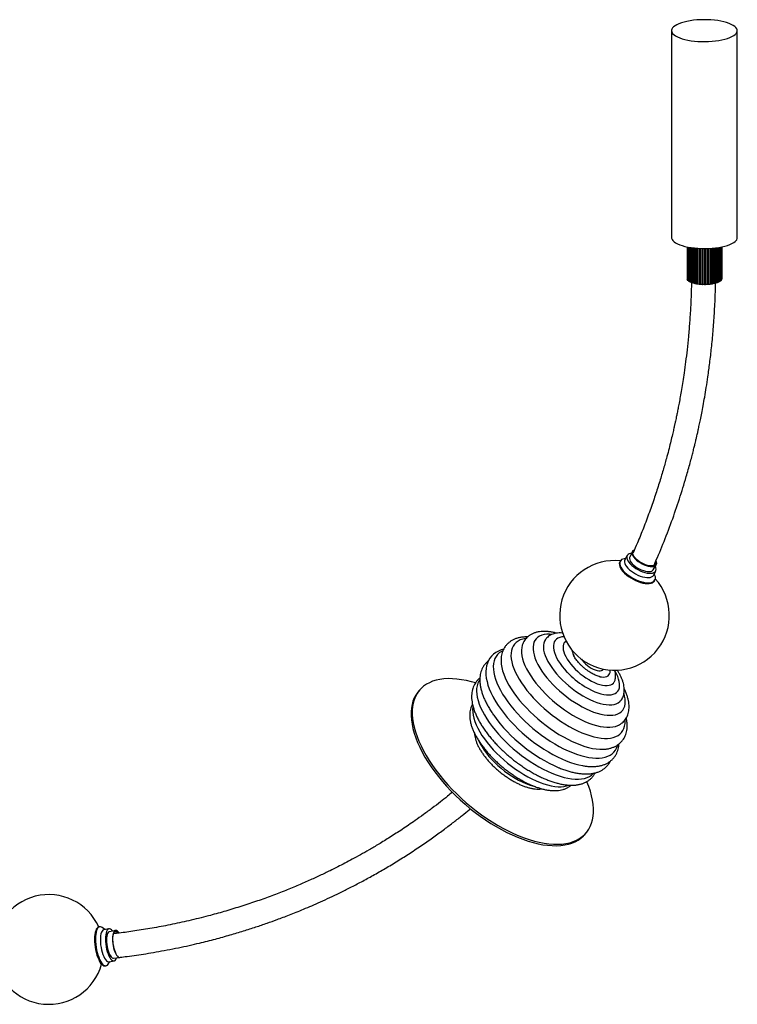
# Paper-space layout '_Dimétrica' of a CAD drawing. Header units: millimetres. Extents: x -1335 to 179, y -654 to 435.
# Tile 3 of 3: x -476 to 179, y -625 to 272. Entities that reach past the tile are written whole.
import ezdxf

# ---------------------------------------------------------------- set-up
doc = ezdxf.new("R2010")
doc.units = ezdxf.units.MM

psp = doc.layouts.new('_Dimétrica')

# ---------------------------------------------------------------- linework, layer by layer
at = {"color": 7, "linetype": 'Continuous', "lineweight": 25}
for p, q in [((118.76, 262.43), (118.76, 73.87)), ((178.76, 73.87), (178.76, 262.43)), ((132.99, 65.36), (132.99, 36.15)), ((133.03, 65.35), (133.03, 35.83)), ((133.19, 65.32), (133.19, 35.33)), ((133.37, 65.28), (133.37, 35.01)), ((133.77, 65.2), (133.77, 34.53)), ((134.1, 65.14), (134.1, 34.22)), ((134.72, 65.03), (134.72, 33.77)), ((135.19, 64.95), (135.19, 33.48)), ((136.01, 64.81), (136.01, 33.06)), ((136.61, 64.72), (136.61, 32.81)), ((137.62, 64.58), (137.62, 32.44)), ((138.19, 64.51), (138.19, 32.61)), ((138.33, 64.49), (138.33, 32.21)), ((139.5, 64.35), (139.5, 31.9)), ((139.98, 64.3), (139.98, 32.1)), ((140.31, 64.27), (140.31, 31.72)), ((141.61, 64.15), (141.61, 31.47)), ((141.99, 64.12), (141.99, 31.69)), ((142.49, 64.09), (142.49, 31.33)), ((143.9, 64), (143.9, 31.15)), ((144.17, 63.98), (144.17, 31.39)), ((144.83, 63.95), (144.83, 31.06)), ((146.3, 63.9), (146.3, 30.96)), ((146.46, 63.9), (146.46, 31.21)), ((147.27, 63.88), (147.27, 30.92)), ((148.77, 63.87), (148.77, 30.9)), ((148.8, 63.87), (148.8, 31.15)), ((149.66, 31.16), (149.66, 63.87)), ((149.74, 63.87), (149.74, 30.91)), ((151.24, 63.9), (151.24, 30.96)), ((151.99, 31.27), (151.99, 63.92)), ((152.19, 63.93), (152.19, 31.02)), ((153.64, 64), (153.64, 31.16)), ((154.24, 31.5), (154.24, 64.03)), ((154.56, 64.05), (154.56, 31.27)), ((155.93, 64.16), (155.93, 31.47)), ((156.36, 31.84), (156.36, 64.19)), ((156.78, 64.23), (156.78, 31.63)), ((158.04, 64.36), (158.04, 31.9)), ((158.29, 32.29), (158.29, 64.38)), ((158.81, 64.44), (158.81, 32.1)), ((159.92, 64.58), (159.92, 32.44)), ((159.98, 32.84), (159.98, 64.59)), ((160.58, 64.68), (160.58, 32.68)), ((161.52, 64.82), (161.52, 33.07)), ((162.07, 64.9), (162.07, 33.33)), ((162.81, 65.03), (162.81, 33.77)), ((163.23, 65.11), (163.23, 34.06)), ((163.76, 65.21), (163.76, 34.53)), ((164.03, 65.26), (164.03, 34.84)), ((164.34, 65.32), (164.34, 35.33)), ((164.46, 65.34), (164.46, 35.66)), ((164.53, 65.36), (164.53, 36.16)), ((133.03, 36.15), (132.99, 36.15)), ((164.53, 36.16), (164.46, 35.66)), ((133.19, 35.33), (133.03, 35.83)), ((133.37, 35.34), (133.19, 35.33)), ((133.77, 34.53), (133.37, 35.01)), ((134.1, 34.56), (133.77, 34.53)), ((134.72, 33.77), (134.1, 34.22)), ((135.19, 33.84), (134.72, 33.77)), ((136.01, 33.06), (135.19, 33.48)), ((136.61, 33.19), (136.01, 33.06)), ((137.62, 32.44), (136.61, 32.81)), ((138.19, 32.61), (137.62, 32.44)), ((139.5, 31.9), (138.33, 32.21)), ((139.98, 32.1), (139.5, 31.9)), ((141.61, 31.47), (140.31, 31.72)), ((141.99, 31.69), (141.61, 31.47)), ((143.9, 31.15), (142.49, 31.33)), ((144.17, 31.39), (143.9, 31.15)), ((146.3, 30.96), (144.83, 31.06)), ((146.46, 31.21), (146.3, 30.96)), ((148.77, 30.9), (147.27, 30.92)), ((148.8, 31.15), (148.77, 30.9)), ((149.74, 30.91), (149.66, 31.16)), ((151.24, 30.96), (149.74, 30.91)), ((152.19, 31.02), (151.99, 31.27)), ((153.64, 31.16), (152.19, 31.02)), ((154.56, 31.27), (154.24, 31.5)), ((155.93, 31.47), (154.56, 31.27)), ((156.78, 31.63), (156.36, 31.84)), ((158.04, 31.9), (156.78, 31.63)), ((158.81, 32.1), (158.29, 32.29)), ((159.92, 32.44), (158.81, 32.1)), ((160.58, 32.68), (159.98, 32.84)), ((161.52, 33.07), (160.58, 32.68)), ((162.07, 33.33), (161.52, 33.44)), ((162.81, 33.77), (162.07, 33.33)), ((163.23, 34.06), (162.81, 34.12)), ((163.76, 34.53), (163.23, 34.06)), ((164.03, 34.84), (163.76, 34.86)), ((164.34, 35.33), (164.03, 34.84)), ((164.46, 35.66), (164.34, 35.66)), ((83, -212.5), (80.67, -217.4)), ((71.99, -221.18), (71.6, -221.88)), ((77.1, -218.54), (75.58, -218.87)), ((78.45, -216.04), (76.32, -219.97)), ((101.56, -229.62), (102.06, -229.03)), ((102.06, -229.03), (104.91, -224.41)), ((102.27, -234.08), (104.41, -230.16)), ((103.6, -234.11), (103.05, -232.65)), ((103.23, -239.08), (103.61, -238.37)), ((22.68, -294.09), (22.35, -294.34)), ((-17.37, -297.98), (-17.42, -298.15)), ((-36.66, -313.28), (-36.62, -313.93)), ((29.06, -306.13), (29.58, -307.25)), ((52.88, -326.26), (53.84, -326.49)), ((66.7, -330.9), (66.75, -330.81)), ((-110.86, -338.58), (-111.98, -339.89)), ((70.75, -370.52), (70.93, -370.42)), ((39.77, -470.16), (40.89, -468.85)), ((-402.56, -554.42), (-403.4, -554.55)), ((-397.92, -556.95), (-400.27, -555.16)), ((-394.19, -556.36), (-398.82, -557.09)), ((-388.28, -557.74), (-393.85, -558.93)), ((-390.02, -582.98), (-384.36, -582.37)), ((-397.73, -590.1), (-396.9, -589.97)), ((-394.95, -588.56), (-393.27, -586.12)), ((-394.17, -586.27), (-389.54, -585.53))]:
    psp.add_line(p, q, dxfattribs=at)
at = {"color": 7, "linetype": 'Continuous', "lineweight": 25, "flags": 128}
for points in [[(176.82, 258.89), (177.81, 259.92), (178.45, 260.99), (178.74, 262.06), (178.68, 263.15), (178.28, 264.22), (177.52, 265.27), (176.43, 266.29), (175.01, 267.27), (173.29, 268.19), (171.28, 269.04), (169, 269.81), (166.49, 270.49), (163.77, 271.09), (160.87, 271.58), (157.83, 271.96), (154.69, 272.23), (151.48, 272.39), (148.23, 272.43), (144.99, 272.35), (141.79, 272.15), (138.68, 271.85), (135.68, 271.43), (132.84, 270.9), (130.19, 270.28), (127.75, 269.56), (125.56, 268.76), (123.64, 267.89), (122.01, 266.95), (120.7, 265.96), (119.72, 264.93), (119.08, 263.87), (118.78, 262.79), (118.84, 261.71), (119.25, 260.63), (120, 259.58), (121.1, 258.56), (122.51, 257.59), (124.24, 256.67), (126.25, 255.82), (128.52, 255.05), (131.04, 254.36), (133.76, 253.77), (136.65, 253.28), (139.69, 252.9), (142.84, 252.62), (146.05, 252.47), (149.3, 252.43), (152.54, 252.51), (155.73, 252.7), (158.85, 253.01), (161.84, 253.43), (164.68, 253.95), (167.34, 254.58), (169.78, 255.29), (171.97, 256.09), (173.89, 256.96), (175.51, 257.9), (176.82, 258.89)], [(118.76, 73.87), (118.84, 73.15), (119.25, 72.07), (120, 71.02), (121.1, 70), (122.51, 69.03), (124.24, 68.11), (126.25, 67.26), (128.52, 66.48), (131.04, 65.8), (133.76, 65.21), (136.65, 64.72), (139.69, 64.33), (142.84, 64.06), (146.05, 63.91), (149.3, 63.87), (152.54, 63.95), (155.73, 64.14), (158.85, 64.45), (161.84, 64.87), (164.68, 65.39), (167.34, 66.01), (169.78, 66.73), (171.97, 67.53), (173.89, 68.4), (175.51, 69.34), (176.82, 70.33)], [(138.33, 32.56), (138.26, 32.58), (138.19, 32.61)], [(82.28, -214.01), (81.35, -214.16), (80.1, -214.57), (79.14, -215.2), (78.47, -216.01), (78.12, -217.01), (78.11, -218.15), (78.41, -219.41), (79.04, -220.77), (79.98, -222.18), (81.2, -223.62), (82.66, -225.04), (84.35, -226.41), (86.21, -227.71), (88.19, -228.89), (90.26, -229.92), (92.36, -230.79), (94.43, -231.47), (96.43, -231.95), (98.31, -232.2), (100.01, -232.23), (101.51, -232.04), (102.75, -231.63), (103.72, -231), (103.72, -231)], [(84.72, -211.02), (84.05, -211.35), (83.3, -212.01), (82.86, -212.86), (82.74, -213.86), (82.95, -214.98), (83.47, -216.21), (84.3, -217.49), (85.41, -218.8), (86.76, -220.1), (88.33, -221.35), (90.05, -222.5), (91.9, -223.54), (93.8, -224.43), (95.71, -225.15), (97.57, -225.66), (99.33, -225.97), (100.93, -226.06), (102.34, -225.92), (103.51, -225.57), (104.4, -225.01), (104.4, -225.01)], [(103.59, -224.49), (102.71, -225.03), (101.55, -225.36), (100.15, -225.46), (98.55, -225.33), (96.81, -224.98), (94.97, -224.41), (93.11, -223.65), (91.27, -222.72), (89.53, -221.65), (87.92, -220.47), (86.52, -219.22), (85.35, -217.94), (84.46, -216.68), (83.88, -215.47), (83.63, -214.35), (83.71, -213.36), (84.12, -212.53), (84.71, -211.98)], [(71.6, -221.88), (71.44, -222.23), (71.16, -223.35), (71.2, -224.61), (71.56, -225.99), (72.22, -227.45), (73.18, -228.97), (74.41, -230.52), (75.9, -232.08), (77.62, -233.6), (79.52, -235.06), (81.58, -236.43), (83.75, -237.68), (85.99, -238.79), (88.26, -239.75), (90.52, -240.52), (92.71, -241.1), (94.8, -241.47), (96.75, -241.62), (98.51, -241.56), (100.06, -241.29), (101.37, -240.8), (102.4, -240.11)], [(75.58, -218.87), (74.47, -219.19), (73.3, -219.77), (72.41, -220.56), (71.82, -221.52), (71.55, -222.64), (71.58, -223.9), (71.94, -225.28), (72.6, -226.74), (73.56, -228.27), (74.8, -229.82), (76.29, -231.37), (78, -232.89), (79.91, -234.35), (81.96, -235.72), (84.14, -236.97), (86.38, -238.09), (88.65, -239.04), (90.9, -239.81), (93.1, -240.39), (95.19, -240.76), (97.13, -240.92), (98.9, -240.86), (100.45, -240.58), (101.75, -240.09), (102.78, -239.41), (102.78, -239.41)], [(76.32, -219.97), (75.99, -220.93), (75.97, -222.07), (76.28, -223.34), (76.91, -224.69), (77.84, -226.11), (79.06, -227.54), (80.53, -228.96), (82.21, -230.34), (84.07, -231.63), (86.06, -232.81), (88.13, -233.85), (90.22, -234.72), (92.3, -235.4), (94.3, -235.87), (96.17, -236.13), (97.88, -236.16), (99.37, -235.97), (100.62, -235.55), (101.59, -234.93)], [(80.67, -217.4), (80.54, -217.75), (80.42, -218.73), (80.62, -219.83), (81.13, -221.02), (81.94, -222.28), (83.02, -223.56), (84.35, -224.82), (85.87, -226.04), (87.56, -227.17), (89.36, -228.18), (91.21, -229.05), (93.08, -229.75), (94.89, -230.25), (96.61, -230.55), (98.18, -230.64), (99.55, -230.51), (100.69, -230.16), (101.56, -229.62)], [(101.59, -234.93), (102.25, -234.11), (102.27, -234.08)], [(102.4, -240.11), (103.14, -239.24), (103.23, -239.08)], [(-14.04, -291.63), (-14.36, -291.68), (-16.84, -292.2), (-19.1, -292.98), (-21.11, -294), (-22.86, -295.26), (-24.36, -296.76), (-25.57, -298.48), (-26.51, -300.42), (-27.17, -302.56), (-27.53, -304.89), (-27.61, -307.41), (-27.39, -310.09), (-26.89, -312.92), (-26.1, -315.88), (-25.02, -318.96), (-23.67, -322.15), (-22.05, -325.42), (-20.17, -328.75), (-18.04, -332.13), (-15.67, -335.54), (-13.08, -338.95), (-10.28, -342.35), (-7.28, -345.73), (-4.11, -349.06), (-0.78, -352.31), (2.7, -355.49), (6.29, -358.56), (9.99, -361.51), (13.77, -364.32), (17.6, -366.98), (21.48, -369.47), (25.37, -371.78), (29.26, -373.9), (33.12, -375.81), (36.93, -377.51), (40.67, -378.97), (44.32, -380.21), (47.86, -381.2), (51.27, -381.94), (54.52, -382.44), (57.61, -382.68), (60.52, -382.66), (63.22, -382.39), (65.7, -381.87), (67.96, -381.09), (69.97, -380.07), (71.73, -378.81), (73.22, -377.31), (74.44, -375.59), (75.38, -373.65), (76.03, -371.51), (76.4, -369.18), (76.47, -366.66), (76.43, -365.78)], [(9.59, -287.92), (7.61, -287.79), (4.99, -287.83), (2.59, -288.13), (0.41, -288.68), (-1.54, -289.48), (-3.23, -290.54), (-4.65, -291.83), (-5.8, -293.35), (-6.67, -295.09), (-7.24, -297.05), (-7.53, -299.19), (-7.52, -301.51), (-7.21, -304), (-6.61, -306.63), (-5.73, -309.39), (-4.56, -312.26), (-3.11, -315.21), (-1.4, -318.23), (0.56, -321.3), (2.76, -324.39), (5.18, -327.48), (7.81, -330.56), (10.62, -333.59), (13.61, -336.56), (16.74, -339.44), (19.99, -342.23), (23.35, -344.89), (26.78, -347.41), (30.27, -349.77), (33.8, -351.95), (37.32, -353.95), (40.83, -355.73), (44.29, -357.3), (47.68, -358.65), (50.98, -359.75), (54.17, -360.61), (57.22, -361.22), (60.11, -361.57), (62.82, -361.66), (65.33, -361.49), (67.63, -361.07), (69.69, -360.39), (71.51, -359.46), (73.07, -358.29), (74.36, -356.88), (75.36, -355.24), (76.09, -353.39), (76.52, -351.34), (76.65, -349.11), (76.5, -346.7), (76.04, -344.14), (75.49, -342.05)], [(3.82, -292.54), (2.92, -294.06), (2.3, -295.8), (1.97, -297.75), (1.93, -299.87), (2.18, -302.15), (2.73, -304.58), (3.56, -307.14), (4.67, -309.8), (6.05, -312.54), (7.69, -315.35), (9.57, -318.19), (11.69, -321.06), (14.02, -323.91), (16.55, -326.74), (19.25, -329.51), (22.1, -332.2), (25.09, -334.8), (28.18, -337.29), (31.35, -339.63), (34.57, -341.82), (37.83, -343.84), (41.09, -345.66), (44.33, -347.28), (47.52, -348.68), (50.63, -349.85), (53.65, -350.78), (56.54, -351.47), (59.28, -351.91), (61.85, -352.08), (64.24, -352.01), (66.41, -351.67), (68.36, -351.09), (70.07, -350.25), (71.52, -349.17), (72.08, -348.61)], [(20.68, -290.02), (18.74, -290.19), (16.87, -290.62), (15.24, -291.3), (13.85, -292.22), (12.74, -293.38), (11.89, -294.76), (11.33, -296.35), (11.06, -298.13), (11.08, -300.09), (11.39, -302.21), (11.99, -304.47), (12.87, -306.84), (14.02, -309.31), (15.43, -311.85), (17.1, -314.43), (19, -317.03), (21.11, -319.63), (23.41, -322.19), (23.57, -322.36)], [(22.25, -294.37), (21.97, -294.59), (21.02, -295.64), (20.34, -296.91), (19.95, -298.38), (19.84, -300.04), (20.02, -301.87), (20.49, -303.84), (21.24, -305.92), (22.26, -308.1), (23.54, -310.35), (25.07, -312.64), (26.82, -314.94), (28.77, -317.22), (30.9, -319.47), (33.19, -321.64), (35.61, -323.71), (38.12, -325.66), (40.7, -327.47), (43.32, -329.11), (45.94, -330.56), (48.53, -331.8), (51.06, -332.83), (53.5, -333.62), (55.82, -334.17), (58, -334.47), (60, -334.52), (61.8, -334.31), (63.38, -333.86), (64.72, -333.16), (65.81, -332.22), (66.62, -331.06), (66.7, -330.9)], [(-34.38, -301.45), (-36.49, -302.06), (-39.06, -303.13), (-41.39, -304.45), (-43.45, -305.99), (-45.25, -307.74), (-46.78, -309.68), (-48.05, -311.78), (-49.06, -314.05), (-49.81, -316.48), (-50.29, -319.06), (-50.51, -321.8), (-50.45, -324.7), (-50.11, -327.75), (-49.49, -330.92), (-48.58, -334.2), (-47.4, -337.56), (-45.96, -340.99), (-44.27, -344.45), (-44.27, -344.45), (-44.27, -344.45)], [(-35.13, -302.8), (-36.39, -303.45), (-38.27, -304.73), (-39.88, -306.25), (-41.23, -307.99), (-42.3, -309.95), (-43.08, -312.11), (-43.58, -314.48), (-43.79, -317.02), (-43.71, -319.74), (-43.34, -322.62), (-42.68, -325.64), (-41.74, -328.79), (-40.52, -332.05), (-39.02, -335.4), (-37.26, -338.84), (-35.24, -342.33), (-32.97, -345.87), (-30.47, -349.43), (-27.75, -353), (-24.82, -356.56), (-21.69, -360.08), (-18.39, -363.56), (-14.92, -366.98), (-11.31, -370.31), (-7.58, -373.54), (-3.74, -376.66), (0.18, -379.64), (4.17, -382.48), (8.21, -385.15), (12.27, -387.65), (16.34, -389.96), (20.39, -392.07), (24.4, -393.97), (28.36, -395.65), (32.24, -397.1), (36.02, -398.32), (39.69, -399.29), (43.22, -400.01), (46.59, -400.49), (49.8, -400.71), (52.82, -400.67), (55.64, -400.39), (58.24, -399.84), (60.62, -399.05), (62.75, -398.01), (64.63, -396.73), (66.24, -395.22), (67.59, -393.48), (68.66, -391.52), (69.44, -389.35), (69.58, -388.83)], [(-17.42, -298.15), (-17.82, -299.88), (-18.06, -302.2), (-18, -304.7), (-17.64, -307.36), (-17, -310.16), (-16.06, -313.09), (-14.85, -316.13), (-13.36, -319.25), (-11.6, -322.45), (-9.59, -325.7), (-7.34, -328.98), (-4.86, -332.26), (-2.17, -335.54), (0.72, -338.79), (3.79, -341.99), (7.02, -345.12), (10.38, -348.16), (13.87, -351.09), (17.45, -353.89), (21.11, -356.56), (24.82, -359.06), (28.56, -361.39), (32.31, -363.53), (36.04, -365.46), (39.73, -367.18), (43.36, -368.68), (46.91, -369.94), (50.35, -370.96), (53.66, -371.73), (56.82, -372.25), (59.82, -372.51), (62.63, -372.51), (65.24, -372.26), (67.62, -371.75), (69.78, -370.98), (70.75, -370.52)], [(-36.62, -313.93), (-36.5, -315.14), (-36.03, -318.02), (-35.27, -321.03), (-34.23, -324.17), (-32.92, -327.41), (-31.34, -330.74), (-29.5, -334.13), (-27.41, -337.58), (-25.07, -341.07), (-22.51, -344.57), (-19.74, -348.06), (-16.76, -351.54), (-13.61, -354.98), (-10.28, -358.36), (-6.8, -361.67), (-3.2, -364.89), (0.53, -368), (4.34, -370.98), (8.23, -373.83), (12.18, -376.52), (16.16, -379.04), (20.15, -381.38), (24.13, -383.53), (28.08, -385.47), (31.99, -387.19), (35.82, -388.69), (39.57, -389.96), (43.2, -390.99), (46.71, -391.78), (50.07, -392.31), (53.26, -392.6), (56.28, -392.63), (58.72, -392.46)], [(36.7, -310.57), (37.45, -311.58), (38.8, -313.17), (40.33, -314.7), (42, -316.14), (43.77, -317.46), (45.58, -318.61), (47.39, -319.58), (49.16, -320.32), (50.83, -320.84), (52.37, -321.1), (53.74, -321.1), (54.9, -320.86), (55.81, -320.36), (56.47, -319.62), (56.5, -319.56)], [(39.09, -335.09), (39.98, -335.64), (42.94, -337.35), (45.89, -338.86), (48.8, -340.16), (51.63, -341.23), (54.37, -342.06), (56.98, -342.65), (59.43, -342.98), (61.71, -343.06), (63.8, -342.88), (65.67, -342.45), (67.3, -341.77), (68.68, -340.85), (69.8, -339.69), (70.64, -338.32), (71.2, -336.73), (71.47, -334.94), (71.46, -332.98), (71.15, -330.86), (70.55, -328.6), (69.67, -326.23), (68.52, -323.76), (67.28, -321.53)], [(53.84, -326.49), (54.85, -326.67), (56.67, -326.83), (58.29, -326.73), (59.69, -326.37), (60.85, -325.76), (61.74, -324.9), (62.35, -323.81), (62.67, -322.52), (62.69, -321.04), (62.63, -320.45)], [(-60.11, -332.13), (-63.65, -331.12), (-68.19, -330.01), (-72.62, -329.17), (-76.91, -328.59), (-81.06, -328.27), (-85.04, -328.22), (-88.85, -328.43), (-92.47, -328.91), (-95.89, -329.65), (-99.09, -330.65), (-102.07, -331.91), (-104.81, -333.41), (-107.31, -335.17), (-109.55, -337.17), (-111.53, -339.4), (-113.25, -341.85), (-114.68, -344.53), (-115.84, -347.41), (-116.71, -350.49), (-117.3, -353.75), (-117.6, -357.2), (-117.61, -360.8), (-117.32, -364.56), (-116.75, -368.45), (-115.89, -372.47), (-114.75, -376.59), (-113.32, -380.82), (-111.62, -385.12), (-109.66, -389.49), (-107.43, -393.9), (-104.94, -398.36), (-102.21, -402.83), (-99.24, -407.3), (-96.05, -411.76), (-92.64, -416.2), (-89.03, -420.59), (-85.23, -424.92), (-81.26, -429.17), (-77.12, -433.34), (-72.83, -437.4), (-68.41, -441.35), (-63.88, -445.16), (-59.24, -448.83), (-54.52, -452.33), (-49.72, -455.67), (-44.88, -458.82), (-40, -461.79), (-35.1, -464.54), (-30.21, -467.09), (-25.33, -469.41), (-20.48, -471.5), (-15.69, -473.35), (-10.96, -474.96), (-6.32, -476.31), (-1.77, -477.42), (2.65, -478.26), (6.95, -478.84), (11.09, -479.16), (15.08, -479.21), (18.88, -479), (22.5, -478.52), (25.92, -477.78), (29.12, -476.78), (32.1, -475.52), (34.85, -474.02), (37.34, -472.26), (39.59, -470.26), (41.57, -468.03), (43.28, -465.58), (44.72, -462.9), (45.87, -460.02), (46.75, -456.94), (47.33, -453.68), (47.63, -450.23), (47.64, -446.63), (47.36, -442.87), (46.78, -438.98), (45.92, -434.96), (44.78, -430.84), (43.36, -426.61), (41.66, -422.31), (41.59, -422.14)], [(-56.13, -329.3), (-56.92, -330.51), (-57.88, -332.49), (-58.55, -334.69), (-58.94, -337.07), (-59.05, -339.63), (-58.86, -342.36), (-58.39, -345.24), (-57.63, -348.25), (-56.59, -351.39), (-55.28, -354.63), (-53.7, -357.96), (-51.86, -361.35), (-49.76, -364.8), (-47.43, -368.29), (-44.87, -371.79), (-42.1, -375.29), (-39.12, -378.76), (-35.97, -382.2), (-32.64, -385.59), (-29.16, -388.89), (-25.55, -392.11), (-21.83, -395.22), (-18.02, -398.21), (-14.12, -401.05), (-10.18, -403.74), (-6.2, -406.26), (-2.21, -408.6), (1.77, -410.75), (5.73, -412.69), (9.63, -414.41), (13.46, -415.91), (17.21, -417.18), (20.84, -418.21), (24.35, -419), (27.71, -419.54), (30.9, -419.82), (33.92, -419.86), (36.74, -419.64), (39.34, -419.17), (41.73, -418.45), (43.87, -417.48), (45.77, -416.28), (47.41, -414.84), (47.73, -414.49)], [(-111.98, -339.89), (-112.66, -340.71), (-114.37, -343.16), (-115.81, -345.84), (-116.97, -348.72), (-117.84, -351.8), (-118.43, -355.06), (-118.72, -358.51), (-118.73, -362.11), (-118.45, -365.87), (-117.88, -369.76), (-117.02, -373.78), (-115.87, -377.9), (-114.45, -382.13), (-112.75, -386.43), (-110.78, -390.8), (-108.55, -395.22), (-106.07, -399.67), (-103.34, -404.14), (-100.37, -408.61), (-97.18, -413.08), (-93.77, -417.51), (-90.16, -421.9), (-86.36, -426.23), (-82.38, -430.49), (-78.25, -434.65), (-73.96, -438.71), (-69.54, -442.66), (-65, -446.47), (-60.36, -450.14), (-55.64, -453.64), (-50.85, -456.98), (-46, -460.14), (-41.13, -463.1), (-36.23, -465.85), (-31.33, -468.4), (-26.45, -470.72), (-21.61, -472.81), (-16.81, -474.66), (-12.08, -476.27), (-7.44, -477.62), (-2.9, -478.73), (1.53, -479.57), (5.82, -480.15), (9.97, -480.47), (13.95, -480.52), (17.76, -480.31), (21.38, -479.83), (24.8, -479.09), (28, -478.09), (30.98, -476.84), (33.72, -475.33), (36.22, -473.57), (38.46, -471.57), (39.77, -470.16)], [(-44.32, -344.35), (-43.58, -345.75), (-41.54, -349.28), (-39.25, -352.85), (-36.72, -356.45), (-33.97, -360.06), (-31, -363.65), (-27.84, -367.22), (-24.5, -370.74), (-21, -374.19), (-17.36, -377.55), (-13.58, -380.82), (-9.7, -383.97), (-5.74, -386.99), (-1.7, -389.85), (2.38, -392.55), (6.48, -395.08), (10.59, -397.42), (14.69, -399.55), (18.74, -401.47), (22.74, -403.17), (26.66, -404.64), (30.49, -405.86), (34.19, -406.85), (37.48, -407.53)], [(-62.24, -353.51), (-62.35, -354.09), (-62.58, -356.41), (-62.52, -358.91), (-62.17, -361.57), (-61.52, -364.37), (-60.59, -367.3), (-59.37, -370.34), (-57.88, -373.46), (-56.13, -376.66), (-54.12, -379.91), (-51.86, -383.19), (-49.38, -386.47), (-46.69, -389.75), (-43.8, -393), (-40.74, -396.2), (-37.51, -399.33), (-34.14, -402.37), (-30.66, -405.3), (-27.07, -408.1), (-23.42, -410.77), (-19.7, -413.27), (-15.96, -415.6), (-12.22, -417.73), (-8.49, -419.67), (-4.79, -421.39), (-1.16, -422.89), (2.38, -424.15), (5.82, -425.17), (9.13, -425.94), (12.3, -426.46), (15.29, -426.72), (18.1, -426.72), (20.71, -426.47), (23.1, -425.96), (24.94, -425.32)], [(-57.24, -384.55), (-57.06, -384.95), (-55.68, -387.69), (-54.04, -390.5), (-52.15, -393.34), (-50.03, -396.2), (-47.7, -399.06), (-45.18, -401.88), (-42.48, -404.65), (-39.62, -407.35), (-36.64, -409.95), (-33.55, -412.43), (-30.38, -414.78), (-27.15, -416.97), (-23.89, -418.98), (-20.63, -420.81), (-17.39, -422.43), (-14.21, -423.83), (-11.09, -425), (-8.08, -425.93), (-6.79, -426.26)], [(58.72, -392.46), (59.1, -392.41), (59.76, -392.32)], [(-403.4, -554.55), (-403.52, -554.58), (-404.34, -554.93), (-405.09, -555.63), (-405.76, -556.65), (-406.32, -557.98), (-406.77, -559.59), (-407.09, -561.44), (-407.3, -563.51), (-407.37, -565.75), (-407.3, -568.11), (-407.11, -570.56), (-406.79, -573.05), (-406.35, -575.51), (-405.79, -577.92), (-405.14, -580.22), (-404.39, -582.36), (-403.57, -584.31), (-402.7, -586.03), (-401.78, -587.48), (-400.83, -588.63), (-399.88, -589.47), (-398.95, -589.97), (-398.04, -590.13), (-397.73, -590.1)], [(-400.27, -555.16), (-400.88, -554.76), (-401.8, -554.43), (-402.69, -554.44), (-403.51, -554.8), (-404.26, -555.5), (-404.92, -556.52), (-405.48, -557.85), (-405.93, -559.46), (-406.26, -561.31), (-406.46, -563.38), (-406.53, -565.62), (-406.47, -567.98), (-406.28, -570.43), (-405.96, -572.91), (-405.52, -575.38), (-404.96, -577.79), (-404.31, -580.09), (-403.56, -582.23), (-402.74, -584.18), (-401.86, -585.89), (-400.94, -587.34), (-400, -588.5), (-399.05, -589.34), (-398.11, -589.84), (-397.21, -590), (-396.36, -589.81), (-395.57, -589.28), (-394.95, -588.56)], [(-391.01, -558.32), (-391.06, -558.25), (-391.93, -557.28), (-392.81, -556.64), (-393.66, -556.35), (-394.46, -556.42), (-395.2, -556.85), (-395.86, -557.63), (-396.42, -558.73), (-396.87, -560.14), (-397.19, -561.81), (-397.39, -563.71), (-397.44, -565.78), (-397.36, -567.98), (-397.15, -570.26), (-396.8, -572.55), (-396.33, -574.8), (-395.76, -576.95), (-395.08, -578.96), (-394.33, -580.77), (-393.52, -582.34), (-392.66, -583.63), (-391.79, -584.61), (-390.92, -585.25), (-390.07, -585.53), (-389.26, -585.46), (-388.52, -585.03), (-387.86, -584.25), (-387.86, -584.25)], [(-398.82, -557.09), (-399.09, -557.16), (-399.83, -557.59), (-400.49, -558.37), (-401.05, -559.47), (-401.5, -560.88), (-401.82, -562.55), (-402.01, -564.44), (-402.07, -566.52), (-401.99, -568.72), (-401.78, -570.99), (-401.43, -573.28), (-400.96, -575.54), (-400.39, -577.69), (-399.71, -579.7), (-398.96, -581.51), (-398.15, -583.08), (-397.29, -584.37), (-396.42, -585.35), (-395.55, -585.98), (-394.7, -586.27), (-394.17, -586.27)], [(-393.85, -558.93), (-394.24, -559.07), (-394.87, -559.59), (-395.42, -560.43), (-395.86, -561.57), (-396.19, -562.98), (-396.39, -564.62), (-396.46, -566.45), (-396.4, -568.4), (-396.21, -570.43), (-395.9, -572.47), (-395.46, -574.46), (-394.93, -576.36), (-394.31, -578.1), (-393.61, -579.63), (-392.87, -580.92), (-392.09, -581.91), (-391.31, -582.59), (-390.55, -582.94), (-390.02, -582.98)], [(-385.03, -560.11), (-385.61, -559.28), (-386.4, -558.42), (-387.2, -557.89), (-387.96, -557.71), (-388.68, -557.89), (-389.33, -558.41), (-389.89, -559.27), (-390.34, -560.45), (-390.67, -561.89), (-390.88, -563.57), (-390.96, -565.44), (-390.89, -567.44), (-390.7, -569.52), (-390.38, -571.61), (-389.93, -573.66), (-389.39, -575.6), (-388.75, -577.38), (-388.04, -578.95), (-387.27, -580.26), (-386.48, -581.29), (-385.68, -581.98), (-384.9, -582.34), (-384.16, -582.34), (-383.62, -582.1)], [(-387.58, -578.84), (-388.17, -577.7), (-388.84, -576.08), (-389.42, -574.26), (-389.9, -572.3), (-390.26, -570.28), (-390.49, -568.24), (-390.59, -566.27), (-390.55, -564.41), (-390.37, -562.74), (-390.06, -561.3), (-389.62, -560.14), (-389.08, -559.3), (-388.44, -558.81), (-387.74, -558.68), (-386.98, -558.91), (-386.21, -559.5), (-385.64, -560.14)], [(-387.86, -584.25), (-387.3, -583.15), (-387.15, -582.75)]]:
    psp.add_lwpolyline(points, dxfattribs=at)
at = {"color": 7, "linetype": 'Continuous', "lineweight": 25}
for centre, radius, start, end in [((174.04, 74.15), 4.73, 306.03075, 356.52135), ((146.24, 58.09), 26.73, 256.46664, 257.18542), ((147.67, 65.4), 34.18, 260.43032, 261.28293), ((148.47, 71.56), 40.4, 263.88163, 265.05211), ((148.74, 75.2), 44.05, 267.03464, 268.13953), ((148.76, 76.09), 44.93, 270.05337, 271.14377), ((148.85, 74.06), 42.9, 273.07444, 274.19895), ((149.31, 69.21), 38.03, 276.53645, 277.45036), ((150.34, 62.58), 31.32, 280.26743, 281.07426), ((152.03, 55.13), 23.68, 284.68848, 285.3246), ((66.77, -270.63), 50, 83.83165, 41.86602), ((101.66, -222.52), 2.77, 314.38956, 15.91453), ((101.63, -222.66), 3.64, 319.72885, 32.75589), ((100.53, -228.22), 4.23, 318.89369, 34.28318), ((99.4, -236.17), 4.68, 316.24662, 26.18018), ((41.44, -300.64), 13.55, 186.51053, 203.91643), ((82.25, -266.64), 80.92, 223.52153, 237.7666), ((72.85, -277.96), 143.2, 215.75657, 246.63457), ((-449.07, -575.09), 50, 24.23134, 344.39248)]:
    psp.add_arc(centre, radius, start, end, dxfattribs=at)
for points, knots in [([(136.95, 32.68), (136.9, 30.16), (136.76, 22.7), (136.19, 10.64), (135.31, -3.2), (134.22, -16.12), (132.99, -28.09), (131.67, -39.11), (130.35, -48.8), (129.08, -57.23), (127.9, -64.48), (126.78, -70.98), (125.73, -76.73), (124.77, -81.73), (123.93, -85.97), (123.21, -89.47), (122.62, -92.24), (122.19, -94.25), (121.87, -95.71), (121.6, -96.94), (121.3, -98.34), (120.91, -100.07), (120.44, -102.15), (119.88, -104.55), (118.99, -108.33), (117.72, -113.57), (116, -120.34), (113.79, -128.64), (110.99, -138.61), (107.44, -150.37), (103.3, -163.14), (98.53, -176.81), (93.28, -190.73), (88.31, -203.09), (85.05, -210.56), (83.73, -213.58)], [0, 0, 0, 0, 0.029149, 0.086201, 0.139953, 0.190304, 0.237166, 0.280463, 0.320124, 0.351796, 0.380601, 0.406506, 0.429481, 0.449503, 0.466548, 0.4806, 0.491642, 0.500008, 0.505016, 0.509288, 0.514935, 0.52196, 0.530367, 0.540159, 0.551229, 0.576443, 0.604131, 0.634313, 0.678678, 0.727607, 0.781155, 0.839379, 0.901408, 0.960204, 1, 1, 1, 1]), ([(102.84, -224.82), (105.59, -218.47), (111.26, -205.36), (118.94, -185.2), (126.04, -164.67), (130.93, -148.82), (134.07, -137.81), (135.71, -131.82), (137.16, -126.38), (138.39, -121.58), (139.41, -117.45), (140.21, -114.16), (140.82, -111.63), (141.25, -109.77), (141.61, -108.22), (141.99, -106.56), (142.51, -104.31), (143.21, -101.13), (144.1, -97.02), (145.16, -91.99), (146.35, -86.02), (147.67, -79.11), (149.07, -71.25), (150.53, -62.46), (152.11, -52.12), (153.73, -40.11), (155.33, -26.34), (156.75, -11.33), (157.91, 4.89), (158.68, 19.5), (158.86, 28.73), (158.92, 32.13)], [0, 0, 0, 0, 0.079959, 0.16507, 0.248199, 0.329352, 0.354761, 0.378802, 0.400196, 0.418957, 0.435101, 0.448642, 0.457462, 0.464687, 0.47032, 0.475461, 0.484088, 0.496552, 0.512364, 0.531781, 0.554775, 0.581316, 0.611367, 0.644887, 0.68183, 0.729184, 0.781031, 0.837262, 0.897757, 0.962378, 1, 1, 1, 1]), ([(13.99, -286.85), (13.58, -286.73), (12.02, -286.3), (9.41, -285.79), (6.15, -285.34), (2.99, -285.16), (-0.04, -285.26), (-2.92, -285.65), (-5.61, -286.34), (-8.08, -287.3), (-10.29, -288.52), (-12.24, -289.98), (-13.92, -291.64), (-15.33, -293.49), (-16.44, -295.51), (-17.14, -297.1), (-17.37, -298.04), (-17.42, -298.22)], [0, 0, 0, 0, 0.0284082, 0.1075937, 0.1872563, 0.2672591, 0.3471114, 0.4260789, 0.5032642, 0.5778974, 0.6496728, 0.7188359, 0.7860248, 0.8520675, 0.9177706, 0.9838113, 1, 1, 1, 1]), ([(19.46, -286.71), (19.29, -286.69), (18.17, -286.56), (16.2, -286.59), (13.68, -286.82), (11.42, -287.33), (9.42, -288.05), (7.55, -289.02), (5.87, -290.26), (4.61, -291.47), (4.03, -292.3), (3.85, -292.56)], [0, 0, 0, 0, 0.026259, 0.174459, 0.321458, 0.450488, 0.574262, 0.693431, 0.820672, 0.943625, 1, 1, 1, 1]), ([(-12.4, -290.21), (-12.75, -290.2), (-14.21, -290.14), (-16.65, -290.32), (-19.67, -290.76), (-22.5, -291.51), (-25.1, -292.52), (-27.45, -293.79), (-29.54, -295.29), (-31.37, -297), (-32.93, -298.91), (-34.22, -300.99), (-35.25, -303.22), (-36.01, -305.61), (-36.51, -308.15), (-36.71, -310.84), (-36.74, -312.8), (-36.61, -313.89), (-36.6, -314)], [0, 0, 0, 0, 0.0244309, 0.10087, 0.1765295, 0.2507469, 0.3229332, 0.3927999, 0.4604594, 0.5263592, 0.5911456, 0.6555452, 0.7200618, 0.7854088, 0.8522024, 0.9208897, 0.9916667, 1, 1, 1, 1]), ([(-48.21, -312.14), (-48.47, -312.33), (-49.4, -313), (-50.79, -314.42), (-52.34, -316.35), (-53.61, -318.48), (-54.62, -320.76), (-55.37, -323.19), (-55.86, -325.78), (-56.07, -328.53), (-56.01, -331.43), (-55.67, -334.47), (-55.04, -337.64), (-54.14, -340.91), (-52.96, -344.27), (-51.52, -347.69), (-49.83, -351.15), (-47.9, -354.64), (-45.79, -358.11), (-44.22, -360.41), (-43.44, -361.53)], [0, 0, 0, 0, 0.020138, 0.07395, 0.126993, 0.179799, 0.232779, 0.286468, 0.34131, 0.3976, 0.455429, 0.514658, 0.57497, 0.63597, 0.697295, 0.758651, 0.819872, 0.880898, 0.941714, 1, 1, 1, 1]), ([(53.75, -326.46), (53.41, -326.38), (52.57, -326.2), (51.05, -325.7), (49.23, -324.98), (47.3, -324.06), (45.3, -322.95), (43.26, -321.67), (41.23, -320.24), (39.25, -318.68), (37.35, -317.02), (35.56, -315.29), (33.93, -313.53), (32.47, -311.76), (31.2, -310.02), (30.17, -308.37), (29.47, -307.08), (29.2, -306.42), (29.11, -306.21)], [0, 0, 0, 0, 0.043794, 0.106898, 0.171266, 0.236704, 0.302993, 0.369918, 0.437285, 0.504916, 0.57265, 0.640301, 0.70769, 0.774647, 0.840987, 0.906506, 0.970988, 1, 1, 1, 1]), ([(66.75, -330.75), (66.93, -330.36), (67.35, -329.45), (67.7, -327.86), (67.87, -326.04), (67.75, -324.09), (67.42, -322.22), (67.02, -320.99), (66.84, -320.46)], [0, 0, 0, 0, 0.122424, 0.292103, 0.467992, 0.653336, 0.849753, 1, 1, 1, 1]), ([(72, -348.65), (72.14, -348.52), (72.77, -347.91), (73.65, -346.61), (74.59, -344.8), (75.25, -342.84), (75.65, -340.76), (75.78, -338.53), (75.64, -336.17), (75.22, -333.68), (74.51, -331.07), (73.52, -328.37), (72.26, -325.62), (70.83, -322.96), (69.72, -321.22), (69.21, -320.41)], [0, 0, 0, 0, 0.021314, 0.095376, 0.168999, 0.243229, 0.319274, 0.398118, 0.480326, 0.565822, 0.653843, 0.743261, 0.833007, 0.922408, 1, 1, 1, 1]), ([(-55.96, -327.73), (-56.1, -327.82), (-56.91, -328.4), (-58.2, -329.69), (-59.77, -331.57), (-61.06, -333.66), (-62.08, -335.89), (-62.84, -338.28), (-63.34, -340.82), (-63.56, -343.51), (-63.52, -346.35), (-63.19, -349.33), (-62.57, -352.44), (-61.67, -355.66), (-60.5, -358.95), (-59.06, -362.31), (-57.37, -365.7), (-55.45, -369.12), (-53.31, -372.55), (-50.95, -375.97), (-48.4, -379.37), (-45.67, -382.75), (-42.76, -386.09), (-39.69, -389.37), (-36.48, -392.59), (-33.13, -395.72), (-29.67, -398.77), (-26.11, -401.7), (-22.47, -404.52), (-18.75, -407.21), (-14.99, -409.75), (-11.18, -412.14), (-7.35, -414.37), (-3.51, -416.42), (0.31, -418.28), (4.12, -419.95), (7.89, -421.42), (11.61, -422.67), (15.27, -423.7), (18.86, -424.5), (22.37, -425.05), (25.77, -425.35), (29.06, -425.39), (32.2, -425.14), (35.18, -424.62), (37.95, -423.81), (40.49, -422.74), (42.78, -421.41), (44.81, -419.85), (46.57, -418.09), (48.07, -416.17), (48.83, -414.76), (49.21, -414.07)], [0, 0, 0, 0, 0.003636, 0.022136, 0.040323, 0.058402, 0.076513, 0.094858, 0.113609, 0.132891, 0.152761, 0.173185, 0.194053, 0.215213, 0.236515, 0.257835, 0.279102, 0.300291, 0.321394, 0.342417, 0.363366, 0.384253, 0.405087, 0.425879, 0.446639, 0.467375, 0.488096, 0.508809, 0.529523, 0.550244, 0.570978, 0.591735, 0.612523, 0.633352, 0.654232, 0.675174, 0.69619, 0.717292, 0.738492, 0.759796, 0.781204, 0.802697, 0.824218, 0.845639, 0.866799, 0.887509, 0.90762, 0.927077, 0.945938, 0.964344, 0.982486, 1, 1, 1, 1]), ([(70.68, -370.5), (71.02, -370.34), (72.08, -369.81), (73.67, -368.63), (75.41, -367.02), (76.87, -365.2), (78.06, -363.22), (78.98, -361.09), (79.63, -358.81), (80.02, -356.4), (80.14, -353.83), (79.98, -351.13), (79.54, -348.28), (78.81, -345.32), (77.79, -342.27), (76.74, -339.65), (75.95, -338.05), (75.68, -337.51)], [0, 0, 0, 0, 0.031637, 0.101373, 0.168981, 0.235268, 0.301092, 0.367078, 0.434078, 0.502838, 0.573903, 0.647501, 0.723448, 0.801184, 0.879975, 0.959155, 1, 1, 1, 1]), ([(-62.71, -351.51), (-62.96, -351.92), (-63.59, -352.99), (-64.32, -354.9), (-64.93, -357.2), (-65.26, -359.65), (-65.33, -362.24), (-65.11, -364.97), (-64.61, -367.84), (-63.83, -370.83), (-62.76, -373.89), (-61.42, -377.02), (-59.84, -380.18), (-58.01, -383.36), (-55.97, -386.54), (-53.72, -389.71), (-51.28, -392.85), (-48.67, -395.95), (-45.89, -399), (-42.96, -401.99), (-39.89, -404.9), (-36.71, -407.71), (-33.43, -410.42), (-30.06, -413.01), (-26.63, -415.46), (-23.14, -417.77), (-19.61, -419.92), (-16.07, -421.91), (-12.53, -423.71), (-9, -425.32), (-5.49, -426.73), (-2.03, -427.92), (1.39, -428.9), (4.73, -429.64), (8.01, -430.13), (11.18, -430.36), (14.24, -430.32), (17.16, -429.99), (19.89, -429.36), (22.41, -428.46), (24.66, -427.27), (26.25, -426.22), (27, -425.49), (27.18, -425.32)], [0, 0, 0, 0, 0.013492, 0.035233, 0.057361, 0.08011, 0.103641, 0.128005, 0.153112, 0.178761, 0.204708, 0.230739, 0.256704, 0.282553, 0.308273, 0.333871, 0.359362, 0.384763, 0.41009, 0.435362, 0.460592, 0.485797, 0.51099, 0.536184, 0.561389, 0.586618, 0.611886, 0.637208, 0.662601, 0.688083, 0.713675, 0.739398, 0.76527, 0.791305, 0.817501, 0.843822, 0.870138, 0.896216, 0.921768, 0.946521, 0.970339, 0.993268, 1, 1, 1, 1]), ([(58.61, -392.46), (58.75, -392.45), (59.93, -392.36), (62, -391.93), (64.78, -391.15), (67.32, -390.06), (69.62, -388.74), (71.65, -387.18), (73.41, -385.42), (74.9, -383.47), (76.13, -381.36), (77.09, -379.08), (77.79, -376.66), (78.22, -374.09), (78.38, -371.36), (78.26, -368.48), (77.97, -366.03), (77.62, -364.52), (77.51, -364.04)], [0, 0, 0, 0, 0.010112, 0.084926, 0.158153, 0.22926, 0.298055, 0.364741, 0.429822, 0.493969, 0.557852, 0.622026, 0.687184, 0.753902, 0.822573, 0.89332, 0.965958, 1, 1, 1, 1]), ([(-60.87, -378.04), (-60.85, -378.48), (-60.8, -379.74), (-60.4, -381.89), (-59.7, -384.5), (-58.7, -387.2), (-57.44, -389.95), (-55.94, -392.72), (-54.21, -395.5), (-52.27, -398.26), (-50.13, -401), (-47.83, -403.7), (-45.36, -406.33), (-42.75, -408.9), (-40.02, -411.37), (-37.18, -413.75), (-34.25, -416), (-31.26, -418.12), (-28.21, -420.09), (-25.14, -421.89), (-22.05, -423.53), (-18.97, -424.97), (-15.91, -426.21), (-12.88, -427.24), (-9.91, -428.05), (-6.99, -428.62), (-4.16, -428.92), (-1.55, -428.98), (0.06, -428.78), (0.79, -428.69)], [0, 0, 0, 0, 0.019841, 0.056605, 0.09445, 0.132891, 0.171468, 0.209895, 0.248097, 0.286067, 0.323831, 0.361426, 0.39889, 0.436258, 0.473564, 0.510839, 0.548112, 0.585407, 0.62275, 0.660176, 0.697719, 0.735417, 0.773316, 0.811459, 0.849892, 0.88864, 0.927684, 0.966868, 1, 1, 1, 1]), ([(37.65, -407.55), (38.66, -407.72), (40.88, -408.1), (44.15, -408.37), (47.49, -408.42), (50.69, -408.19), (53.71, -407.69), (56.54, -406.91), (59.14, -405.87), (61.5, -404.57), (63.6, -403.05), (65.43, -401.31), (67, -399.38), (68.3, -397.28), (69.34, -395.02), (70.11, -392.59), (70.61, -390.18), (70.72, -388.54), (70.77, -387.78)], [0, 0, 0, 0, 0.058249, 0.127146, 0.196139, 0.264902, 0.333009, 0.399945, 0.465242, 0.528656, 0.590258, 0.650404, 0.709631, 0.768552, 0.827604, 0.88739, 0.94842, 1, 1, 1, 1]), ([(16.28, -409.52), (16.37, -409.56), (17.77, -410.16), (20.42, -411.12), (24.23, -412.4), (27.96, -413.42), (31.62, -414.22), (35.18, -414.78), (38.64, -415.09), (41.98, -415.13), (45.17, -414.91), (48.2, -414.41), (51.02, -413.63), (53.62, -412.58), (55.98, -411.29), (58.08, -409.76), (59.92, -408.03), (61.47, -406.09), (62.49, -404.54), (62.91, -403.6), (62.99, -403.42)], [0, 0, 0, 0, 0.004529, 0.067678, 0.131051, 0.194674, 0.258565, 0.322721, 0.387099, 0.451565, 0.515817, 0.579457, 0.642001, 0.703015, 0.762269, 0.81983, 0.87603, 0.931372, 0.986428, 1, 1, 1, 1]), ([(-81.01, -431.81), (-82.52, -433.04), (-86.16, -436.01), (-92.28, -440.82), (-99.53, -446.37), (-107.22, -452.04), (-116.35, -458.54), (-126.52, -465.47), (-137.59, -472.64), (-147.63, -478.83), (-156.67, -484.16), (-164.7, -488.73), (-172.11, -492.79), (-178.99, -496.44), (-185.74, -499.91), (-193.29, -503.67), (-202.03, -507.85), (-212.07, -512.44), (-222.98, -517.17), (-234.78, -521.99), (-247.38, -526.83), (-260.78, -531.61), (-274.82, -536.24), (-289.15, -540.58), (-304.67, -544.86), (-321.03, -548.91), (-338.17, -552.62), (-354.62, -555.71), (-367.76, -557.83), (-377.74, -559.26), (-384.11, -560.1), (-388.11, -560.58), (-389.78, -560.77)], [0, 0, 0, 0, 0.017484, 0.04214, 0.069772, 0.099325, 0.127838, 0.170181, 0.209515, 0.245844, 0.275743, 0.303253, 0.32838, 0.351128, 0.372738, 0.395997, 0.426213, 0.458927, 0.49412, 0.531767, 0.571839, 0.613529, 0.657497, 0.702125, 0.745256, 0.798728, 0.849718, 0.898251, 0.944356, 0.965211, 0.985538, 1, 1, 1, 1]), ([(-384.07, -582.25), (-381.95, -581.98), (-376.97, -581.36), (-369.14, -580.27), (-360.32, -578.92), (-351, -577.37), (-341.12, -575.57), (-331.06, -573.57), (-321.2, -571.45), (-309.92, -568.84), (-297.47, -565.7), (-284.09, -562), (-271.78, -558.32), (-260.54, -554.72), (-250.36, -551.25), (-242.08, -548.28), (-235.31, -545.75), (-229.51, -543.52), (-223.29, -541.06), (-216.49, -538.27), (-209.1, -535.14), (-201.14, -531.63), (-192.62, -527.73), (-183.55, -523.4), (-173.95, -518.62), (-163.85, -513.34), (-153.25, -507.55), (-142.19, -501.21), (-130.92, -494.42), (-119.54, -487.21), (-108.52, -479.87), (-98.09, -472.59), (-88.6, -465.67), (-80.01, -459.16), (-72.51, -453.26), (-67.46, -449.19), (-64.99, -447.12), (-64.57, -446.78)], [0, 0, 0, 0, 0.017822, 0.041829, 0.066056, 0.092428, 0.120963, 0.150301, 0.178624, 0.205909, 0.247875, 0.287033, 0.323339, 0.356757, 0.387256, 0.414807, 0.43169, 0.448783, 0.467791, 0.488724, 0.511588, 0.536391, 0.563141, 0.591844, 0.622509, 0.655141, 0.689744, 0.726321, 0.76487, 0.803059, 0.842441, 0.879055, 0.912885, 0.943924, 0.972164, 0.995356, 1, 1, 1, 1])]:
    psp.add_open_spline(points, degree=3, knots=knots, dxfattribs=at)

doc.saveas('drawing.dxf')
